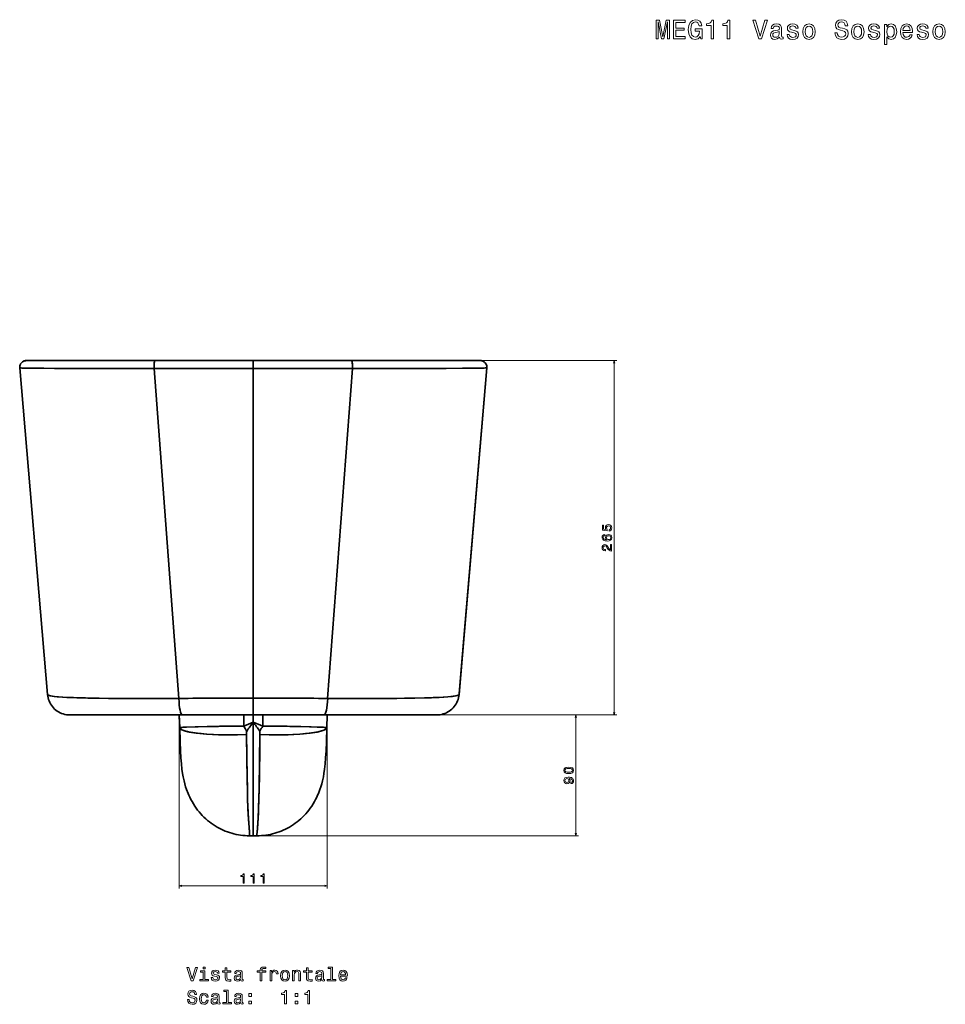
# Model space of a CAD drawing. Extents: x 420 to 1829, y -6 to 1573.
# Tile 5 of 6: x 420 to 1112, y 837 to 1573. Entities that reach past the tile are written whole.
import ezdxf

# ---------------------------------------------------------------- set-up
doc = ezdxf.new("R2010")
doc.units = 0

msp = doc.modelspace()

# ---------------------------------------------------------------- linework, layer by layer
at = {"color": 7, "lineweight": 35}
for p, q in [((521.14, 1318.13), (424.94, 1318.13)), ((424.94, 1318.13), (521.14, 1318.13)), ((594.5, 1318.13), (424.94, 1318.13)), ((543.87, 1318.13), (459.91, 1318.13)), ((459.91, 1318.13), (523.42, 1318.13)), ((529.84, 1318.13), (459.91, 1318.13)), ((594.5, 1318.13), (521.14, 1318.13)), ((521.14, 1318.13), (594.5, 1318.13)), ((594.5, 1318.13), (529.84, 1318.13)), ((594.5, 1318.13), (543.87, 1318.13)), ((594.5, 1318.13), (667.86, 1318.13)), ((594.5, 1318.13), (659.16, 1318.13)), ((667.86, 1318.13), (594.5, 1318.13)), ((645.13, 1318.13), (594.5, 1318.13)), ((764.06, 1318.13), (594.5, 1318.13)), ((729.09, 1318.13), (645.13, 1318.13)), ((659.16, 1318.13), (729.09, 1318.13)), ((667.86, 1318.13), (764.06, 1318.13)), ((764.06, 1318.13), (667.86, 1318.13)), ((667.86, 1318.13), (728.57, 1318.13)), ((419.96, 1312.71), (440.7, 1068.44)), ((538.89, 1065.51), (520.34, 1312.26)), ((520.34, 1312.26), (538.89, 1065.51)), ((594.5, 1312.29), (594.5, 1065.62)), ((594.5, 1312.29), (594.5, 1065.62)), ((668.66, 1312.26), (650.11, 1065.51)), ((650.11, 1065.51), (668.66, 1312.26)), ((769.04, 1312.71), (748.3, 1068.44)), ((750.89, 1098.9), (769.04, 1312.71)), ((748.37, 1069.25), (750.89, 1098.9)), ((457.31, 1053.13), (541.59, 1053.13)), ((541.59, 1053.13), (457.31, 1053.13)), ((541.59, 1053.13), (594.5, 1053.13)), ((594.5, 1053.13), (541.59, 1053.13)), ((647.41, 1053.13), (594.5, 1053.13)), ((594.5, 1053.13), (647.41, 1053.13)), ((647.41, 1053.13), (731.69, 1053.13)), ((731.69, 1053.13), (647.41, 1053.13)), ((594.5, 962.73), (594.5, 1047.61)), ((594.5, 1047.61), (594.5, 962.73))]:
    msp.add_line(p, q, dxfattribs=at)
at = {"color": 7, "lineweight": 35, "ltscale": 0.273976}
for p, q in [((543.87, 1318.13), (532.91, 1318.13)), ((645.13, 1318.13), (656.09, 1318.13))]:
    msp.add_line(p, q, dxfattribs=at)
at = {"color": 7, "lineweight": 35, "ltscale": 0.145926}
for p, q in [((594.5, 1312.29), (594.5, 1318.13)), ((594.5, 1318.13), (594.5, 1312.29))]:
    msp.add_line(p, q, dxfattribs=at)
at = {"color": 7, "lineweight": 35, "ltscale": 0.00112}
msp.add_line((729.09, 1318.13), (729.04, 1318.13), dxfattribs=at)
msp.add_line((729.09, 1318.13), (729.04, 1318.13), dxfattribs=at)
at = {"color": 7, "lineweight": 35, "ltscale": 0.000415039}
msp.add_line((729.07, 1318.13), (729.09, 1318.13), dxfattribs=at)
at = {"color": 7, "lineweight": 13}
for p, q in [((766.06, 1318.13), (866.26, 1318.13)), ((864.26, 1053.13), (864.26, 1318.13)), ((733.69, 1053.13), (837.68, 1053.13)), ((733.69, 1053.13), (866.26, 1053.13)), ((835.68, 962.73), (835.68, 1053.13)), ((539.19, 1051.13), (539.19, 923.29)), ((649.81, 1051.13), (649.81, 923.29)), ((596.5, 962.73), (837.68, 962.73)), ((539.19, 925.29), (649.81, 925.29))]:
    msp.add_line(p, q, dxfattribs=at)
at = {"color": 7, "lineweight": 35, "ltscale": 3.68192e-05}
msp.add_line((440.7, 1068.44), (440.7, 1068.44), dxfattribs=at)
at = {"color": 7, "lineweight": 35, "ltscale": 7.34961e-05}
msp.add_line((748.3, 1068.44), (748.3, 1068.44), dxfattribs=at)
at = {"color": 7, "lineweight": 35, "ltscale": 0.001512}
for p, q in [((538.73, 1065.56), (538.73, 1065.62)), ((650.27, 1065.56), (650.27, 1065.62))]:
    msp.add_line(p, q, dxfattribs=at)
at = {"color": 7, "lineweight": 35, "ltscale": 0.312219}
for p, q in [((594.5, 1053.13), (594.5, 1065.62)), ((594.5, 1065.62), (594.5, 1053.13))]:
    msp.add_line(p, q, dxfattribs=at)
at = {"color": 7, "lineweight": 35, "ltscale": 2.59399e-05}
for p, q in [((457.34, 1053.13), (457.34, 1053.13)), ((457.34, 1053.13), (457.34, 1053.13)), ((457.34, 1053.13), (457.34, 1053.13)), ((457.34, 1053.13), (457.34, 1053.13)), ((731.66, 1053.13), (731.66, 1053.13)), ((731.66, 1053.13), (731.66, 1053.13)), ((731.66, 1053.13), (731.66, 1053.13)), ((731.66, 1053.13), (731.66, 1053.13))]:
    msp.add_line(p, q, dxfattribs=at)
at = {"color": 7, "lineweight": 35, "ltscale": 0.4929}
msp.add_line((539.85, 1033.43), (539.16, 1053.13), dxfattribs=at)
at = {"color": 7, "lineweight": 35, "ltscale": 0.237773}
for p, q in [((539.52, 1043.62), (539.19, 1053.13)), ((649.48, 1043.62), (649.81, 1053.13))]:
    msp.add_line(p, q, dxfattribs=at)
at = {"color": 7, "lineweight": 35, "ltscale": 0.23777}
for p, q in [((539.52, 1043.62), (539.19, 1053.13)), ((649.48, 1043.62), (649.81, 1053.13))]:
    msp.add_line(p, q, dxfattribs=at)
at = {"color": 7, "lineweight": 35, "ltscale": 0.209387}
for p, q in [((587.39, 1044.75), (587.38, 1053.13)), ((587.39, 1044.75), (587.38, 1053.13)), ((601.61, 1044.75), (601.62, 1053.13)), ((601.61, 1044.75), (601.62, 1053.13))]:
    msp.add_line(p, q, dxfattribs=at)
at = {"color": 7, "lineweight": 35, "ltscale": 0.138025}
msp.add_line((594.5, 1047.61), (594.5, 1053.13), dxfattribs=at)
msp.add_line((594.5, 1047.61), (594.5, 1053.13), dxfattribs=at)
at = {"color": 7, "lineweight": 35, "ltscale": 0.492912}
msp.add_line((649.15, 1033.43), (649.84, 1053.13), dxfattribs=at)
at = {"color": 7, "lineweight": 35, "ltscale": 0.261208}
for p, q in [((539.86, 1033.18), (539.52, 1043.62)), ((649.48, 1043.62), (649.14, 1033.18))]:
    msp.add_line(p, q, dxfattribs=at)
at = {"color": 7, "lineweight": 35, "ltscale": 0.261205}
for p, q in [((539.52, 1043.62), (539.86, 1033.18)), ((649.48, 1043.62), (649.14, 1033.18))]:
    msp.add_line(p, q, dxfattribs=at)
at = {"color": 7, "lineweight": 35, "ltscale": 0.000451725}
msp.add_line((589.49, 1039.55), (589.49, 1039.53), dxfattribs=at)
at = {"color": 7, "lineweight": 35, "ltscale": 0.000485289}
msp.add_line((589.49, 1039.54), (589.49, 1039.52), dxfattribs=at)
at = {"color": 7, "lineweight": 35, "ltscale": 0.000384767}
msp.add_line((539.86, 1033.18), (539.86, 1033.2), dxfattribs=at)
at = {"color": 7, "lineweight": 35, "ltscale": 0.005042}
msp.add_line((649.14, 1033.18), (649.15, 1033.38), dxfattribs=at)
at = {"color": 7, "lineweight": 35, "ltscale": 0.069919}
for p, q in [((591.7, 962.73), (594.5, 962.73)), ((594.5, 962.73), (597.3, 962.73))]:
    msp.add_line(p, q, dxfattribs=at)
at = {"color": 7, "lineweight": 13}
for points in [[(895.53, 1558.7), (897.08, 1558.7), (897.08, 1571.41), (899.7, 1558.7), (901.44, 1558.7), (904.04, 1571.41), (904.04, 1558.7), (905.62, 1558.7), (905.62, 1572.7), (903.15, 1572.7), (900.57, 1560.36), (898.01, 1572.7), (895.53, 1572.7)], [(908.48, 1558.7), (917.36, 1558.7), (917.36, 1560.4), (910.34, 1560.4), (910.34, 1565.14), (916.59, 1565.14), (916.59, 1566.81), (910.34, 1566.81), (910.34, 1571.01), (917.19, 1571.01), (917.19, 1572.7), (908.48, 1572.7)], [(928.55, 1560.58), (928.89, 1558.7), (929.9, 1558.7), (929.9, 1566.27), (924.8, 1566.27), (924.8, 1564.55), (927.95, 1564.55), (927.95, 1564.43), (927.7, 1562.58), (927.06, 1561.2), (926.07, 1560.34), (924.84, 1560.06), (923.47, 1560.42), (922.4, 1561.51), (921.71, 1563.3), (921.47, 1565.76), (921.69, 1568.2), (922.38, 1570), (923.47, 1571.09), (924.94, 1571.47), (925.95, 1571.27), (926.78, 1570.71), (927.38, 1569.76), (927.72, 1568.49), (929.72, 1568.49), (929.2, 1570.42), (928.21, 1571.88), (926.82, 1572.76), (925.06, 1573.09), (922.76, 1572.58), (921.03, 1571.11), (919.92, 1568.79), (919.53, 1565.7), (919.92, 1562.6), (921.03, 1560.28), (922.66, 1558.8), (924.72, 1558.32), (925.87, 1558.48), (926.9, 1558.89), (927.79, 1559.59)], [(936.64, 1558.7), (938.48, 1558.7), (938.48, 1572.8), (937.11, 1572.8), (936.74, 1571.57), (936.02, 1570.75), (934.91, 1570.26), (933.37, 1570.1), (933.37, 1568.67), (936.64, 1568.67)], [(948.79, 1558.7), (950.62, 1558.7), (950.62, 1572.8), (949.25, 1572.8), (948.89, 1571.57), (948.16, 1570.75), (947.05, 1570.26), (945.52, 1570.1), (945.52, 1568.67), (948.79, 1568.67)], [(976.95, 1572.72), (973.44, 1560.8), (969.83, 1572.72), (967.91, 1572.72), (972.43, 1558.7), (974.45, 1558.7), (978.86, 1572.72)], [(987.84, 1560.12), (987.84, 1560.06), (987.94, 1559.37), (988.24, 1558.89), (989.51, 1558.5), (990.5, 1558.66), (990.5, 1560.03), (990.08, 1559.97), (989.51, 1560.24), (989.41, 1561.04), (989.41, 1566.65), (989.17, 1568.08), (988.47, 1569.09), (987.23, 1569.7), (985.5, 1569.92), (983.81, 1569.68), (982.55, 1568.99), (981.77, 1567.92), (981.51, 1566.51), (981.51, 1566.39), (983.1, 1566.39), (983.24, 1567.24), (983.68, 1567.84), (984.41, 1568.2), (985.44, 1568.35), (986.43, 1568.25), (987.13, 1567.94), (987.56, 1567.42), (987.7, 1566.69), (987.62, 1565.84), (987.3, 1565.42), (986.49, 1565.22), (984.98, 1565.06), (983.24, 1564.69), (982.01, 1564.05), (981.28, 1563.04), (981.06, 1561.55), (981.26, 1560.22), (981.89, 1559.23), (982.9, 1558.6), (984.29, 1558.38), (986.17, 1558.8)], [(998.85, 1565.02), (997.14, 1565.42), (995.87, 1565.89), (995.45, 1566.83), (995.57, 1567.5), (995.99, 1567.98), (996.68, 1568.29), (997.66, 1568.41), (998.61, 1568.29), (999.36, 1567.92), (999.84, 1567.38), (1000.04, 1566.65), (1001.78, 1566.65), (1001.78, 1566.69), (1001.48, 1568), (1000.65, 1569.03), (999.36, 1569.68), (997.66, 1569.92), (995.95, 1569.68), (994.7, 1569.01), (993.91, 1568.02), (993.67, 1566.77), (993.85, 1565.56), (994.42, 1564.71), (995.34, 1564.11), (996.7, 1563.69), (998.67, 1563.2), (999.88, 1562.7), (1000.21, 1562.29), (1000.33, 1561.69), (1000.15, 1560.94), (999.66, 1560.38), (998.87, 1560.01), (997.83, 1559.89), (996.72, 1560.01), (995.91, 1560.44), (995.36, 1561.12), (995.14, 1562.07), (993.43, 1562.07), (993.71, 1560.46), (994.54, 1559.29), (995.85, 1558.58), (997.66, 1558.32), (999.56, 1558.58), (1000.95, 1559.29), (1001.8, 1560.42), (1002.1, 1561.89), (1001.88, 1563.16), (1001.26, 1564.03), (1000.23, 1564.59)], [(1005.17, 1564.11), (1005.49, 1561.65), (1006.42, 1559.83), (1007.89, 1558.7), (1009.87, 1558.32), (1011.83, 1558.7), (1013.3, 1559.81), (1014.23, 1561.63), (1014.57, 1564.11), (1014.23, 1566.57), (1013.3, 1568.41), (1011.83, 1569.52), (1009.87, 1569.92), (1007.89, 1569.52), (1006.42, 1568.39), (1005.49, 1566.57)], [(1030.97, 1563.32), (1029.13, 1563.32), (1029.54, 1561.18), (1030.55, 1559.61), (1032.1, 1558.66), (1034.2, 1558.32), (1036.28, 1558.64), (1037.83, 1559.53), (1038.82, 1560.92), (1039.18, 1562.76), (1038.88, 1564.41), (1038.03, 1565.48), (1036.66, 1566.19), (1034.82, 1566.71), (1033.25, 1567.1), (1032.22, 1567.54), (1031.64, 1568.18), (1031.45, 1569.19), (1031.64, 1570.1), (1032.16, 1570.79), (1032.97, 1571.25), (1034.08, 1571.41), (1035.21, 1571.21), (1036.09, 1570.67), (1036.68, 1569.76), (1036.96, 1568.53), (1038.8, 1568.53), (1038.8, 1568.57), (1038.47, 1570.46), (1037.53, 1571.88), (1036.03, 1572.76), (1034.02, 1573.07), (1032.2, 1572.76), (1030.79, 1571.92), (1029.88, 1570.61), (1029.56, 1568.91), (1029.82, 1567.4), (1030.59, 1566.37), (1031.8, 1565.68), (1033.45, 1565.16), (1035.08, 1564.69), (1036.32, 1564.25), (1037.06, 1563.61), (1037.32, 1562.56), (1037.08, 1561.49), (1036.46, 1560.68), (1035.51, 1560.18), (1034.28, 1560.01), (1032.91, 1560.24), (1031.86, 1560.88), (1031.19, 1561.93)], [(1041.6, 1564.11), (1041.92, 1561.65), (1042.85, 1559.83), (1044.32, 1558.7), (1046.3, 1558.32), (1048.26, 1558.7), (1049.73, 1559.81), (1050.66, 1561.63), (1051, 1564.11), (1050.66, 1566.57), (1049.73, 1568.41), (1048.26, 1569.52), (1046.3, 1569.92), (1044.32, 1569.52), (1042.85, 1568.39), (1041.92, 1566.57)], [(1059.57, 1565.02), (1057.86, 1565.42), (1056.59, 1565.89), (1056.17, 1566.83), (1056.29, 1567.5), (1056.71, 1567.98), (1057.4, 1568.29), (1058.38, 1568.41), (1059.33, 1568.29), (1060.08, 1567.92), (1060.56, 1567.38), (1060.77, 1566.65), (1062.5, 1566.65), (1062.5, 1566.69), (1062.2, 1568), (1061.37, 1569.03), (1060.08, 1569.68), (1058.38, 1569.92), (1056.67, 1569.68), (1055.42, 1569.01), (1054.63, 1568.02), (1054.39, 1566.77), (1054.57, 1565.56), (1055.14, 1564.71), (1056.06, 1564.11), (1057.42, 1563.69), (1059.39, 1563.2), (1060.6, 1562.7), (1060.93, 1562.29), (1061.05, 1561.69), (1060.87, 1560.94), (1060.38, 1560.38), (1059.6, 1560.01), (1058.55, 1559.89), (1057.44, 1560.01), (1056.63, 1560.44), (1056.08, 1561.12), (1055.86, 1562.07), (1054.15, 1562.07), (1054.43, 1560.46), (1055.26, 1559.29), (1056.57, 1558.58), (1058.38, 1558.32), (1060.28, 1558.58), (1061.67, 1559.29), (1062.52, 1560.42), (1062.82, 1561.89), (1062.6, 1563.16), (1061.98, 1564.03), (1060.95, 1564.59)], [(1068.09, 1567.86), (1068.09, 1569.54), (1066.31, 1569.54), (1066.31, 1554.51), (1068.09, 1554.51), (1068.09, 1560.36), (1068.71, 1559.41), (1069.42, 1558.78), (1071.19, 1558.32), (1072.89, 1558.7), (1074.22, 1559.85), (1075.09, 1561.67), (1075.41, 1564.13), (1075.09, 1566.57), (1074.22, 1568.39), (1072.89, 1569.52), (1071.19, 1569.92), (1070.23, 1569.8), (1069.4, 1569.42), (1068.69, 1568.77)], [(1080.11, 1563.61), (1087.21, 1563.61), (1087.23, 1564.43), (1086.91, 1566.75), (1086.02, 1568.49), (1084.61, 1569.54), (1082.73, 1569.92), (1080.9, 1569.52), (1079.49, 1568.39), (1078.58, 1566.55), (1078.26, 1564.13), (1078.56, 1561.65), (1079.47, 1559.83), (1080.86, 1558.7), (1082.67, 1558.32), (1084.25, 1558.58), (1085.54, 1559.27), (1086.49, 1560.36), (1087.03, 1561.81), (1085.28, 1561.81), (1084.91, 1561), (1084.39, 1560.4), (1082.89, 1559.91), (1081.74, 1560.14), (1080.88, 1560.84), (1080.31, 1561.99), (1080.11, 1563.55)], [(1096.01, 1565.02), (1094.29, 1565.42), (1093.02, 1565.89), (1092.6, 1566.83), (1092.72, 1567.5), (1093.14, 1567.98), (1093.83, 1568.29), (1094.82, 1568.41), (1095.77, 1568.29), (1096.51, 1567.92), (1097, 1567.38), (1097.2, 1566.65), (1098.93, 1566.65), (1098.93, 1566.69), (1098.63, 1568), (1097.8, 1569.03), (1096.51, 1569.68), (1094.82, 1569.92), (1093.1, 1569.68), (1091.85, 1569.01), (1091.06, 1568.02), (1090.82, 1566.77), (1091, 1565.56), (1091.57, 1564.71), (1092.5, 1564.11), (1093.85, 1563.69), (1095.83, 1563.2), (1097.04, 1562.7), (1097.36, 1562.29), (1097.48, 1561.69), (1097.3, 1560.94), (1096.81, 1560.38), (1096.03, 1560.01), (1094.98, 1559.89), (1093.87, 1560.01), (1093.06, 1560.44), (1092.52, 1561.12), (1092.3, 1562.07), (1090.58, 1562.07), (1090.86, 1560.46), (1091.69, 1559.29), (1093, 1558.58), (1094.82, 1558.32), (1096.71, 1558.58), (1098.11, 1559.29), (1098.95, 1560.42), (1099.26, 1561.89), (1099.03, 1563.16), (1098.41, 1564.03), (1097.38, 1564.59)], [(1102.32, 1564.11), (1102.64, 1561.65), (1103.57, 1559.83), (1105.04, 1558.7), (1107.02, 1558.32), (1108.98, 1558.7), (1110.45, 1559.81), (1111.38, 1561.63), (1111.72, 1564.11), (1111.38, 1566.57), (1110.45, 1568.41), (1108.98, 1569.52), (1107.02, 1569.92), (1105.04, 1569.52), (1103.57, 1568.39), (1102.64, 1566.57)], [(987.64, 1562.5), (987.4, 1561.45), (986.75, 1560.64), (985.78, 1560.12), (984.59, 1559.93), (983.83, 1560.03), (983.28, 1560.36), (982.94, 1560.92), (982.84, 1561.71), (982.92, 1562.42), (983.24, 1562.92), (984.53, 1563.48), (986.17, 1563.73), (987.64, 1564.21)], [(1006.98, 1564.13), (1007.17, 1565.95), (1007.73, 1567.26), (1008.64, 1568.06), (1009.87, 1568.35), (1011.08, 1568.06), (1011.99, 1567.28), (1012.55, 1565.95), (1012.75, 1564.13), (1012.55, 1562.29), (1011.99, 1560.96), (1011.08, 1560.16), (1009.87, 1559.89), (1008.64, 1560.16), (1007.73, 1560.96), (1007.17, 1562.29)], [(1043.42, 1564.13), (1043.6, 1565.95), (1044.16, 1567.26), (1045.07, 1568.06), (1046.3, 1568.35), (1047.51, 1568.06), (1048.42, 1567.28), (1048.98, 1565.95), (1049.19, 1564.13), (1048.98, 1562.29), (1048.42, 1560.96), (1047.51, 1560.16), (1046.3, 1559.89), (1045.07, 1560.16), (1044.16, 1560.96), (1043.6, 1562.29)], [(1070.89, 1559.91), (1069.7, 1560.18), (1068.83, 1560.98), (1068.29, 1562.29), (1068.11, 1564.13), (1068.29, 1565.95), (1068.83, 1567.26), (1069.7, 1568.04), (1070.89, 1568.33), (1071.98, 1568.04), (1072.85, 1567.24), (1073.39, 1565.93), (1073.6, 1564.13), (1073.39, 1562.31), (1072.85, 1560.98), (1071.98, 1560.18)], [(1080.11, 1565.1), (1080.33, 1566.49), (1080.88, 1567.52), (1081.7, 1568.14), (1082.79, 1568.37), (1083.86, 1568.14), (1084.69, 1567.52), (1085.19, 1566.49), (1085.38, 1565.1)], [(1104.14, 1564.13), (1104.32, 1565.95), (1104.88, 1567.26), (1105.79, 1568.06), (1107.02, 1568.35), (1108.23, 1568.06), (1109.14, 1567.28), (1109.7, 1565.95), (1109.91, 1564.13), (1109.7, 1562.29), (1109.14, 1560.96), (1108.23, 1560.16), (1107.02, 1559.89), (1105.79, 1560.16), (1104.88, 1560.96), (1104.32, 1562.29)], [(860.43, 1190.6), (861.26, 1190.82), (861.9, 1191.32), (862.31, 1192.04), (862.46, 1192.97), (862.28, 1193.99), (861.78, 1194.79), (861, 1195.29), (859.99, 1195.48), (859.05, 1195.31), (858.31, 1194.83), (857.84, 1194.07), (857.67, 1193.09), (857.79, 1192.34), (858.12, 1191.75), (856.24, 1192.03), (856.24, 1195.1), (855.41, 1195.1), (855.41, 1191.36), (859.12, 1190.8), (859.12, 1191.61), (858.65, 1192.19), (858.47, 1192.94), (858.59, 1193.59), (858.91, 1194.08), (859.4, 1194.39), (860.04, 1194.5), (860.67, 1194.39), (861.17, 1194.07), (861.48, 1193.58), (861.59, 1192.94), (861.52, 1192.41), (861.29, 1191.99), (860.93, 1191.69), (860.43, 1191.54)], [(857.14, 1188.05), (856.33, 1187.86), (855.72, 1187.42), (855.34, 1186.73), (855.21, 1185.84), (855.28, 1185.25), (855.47, 1184.73), (855.78, 1184.28), (856.23, 1183.9), (856.78, 1183.59), (857.46, 1183.37), (858.25, 1183.23), (859.15, 1183.19), (860.58, 1183.35), (861.62, 1183.84), (862.25, 1184.64), (862.46, 1185.73), (862.28, 1186.71), (861.8, 1187.46), (861.06, 1187.94), (860.11, 1188.11), (859.15, 1187.94), (858.41, 1187.48), (857.95, 1186.76), (857.79, 1185.87), (857.99, 1184.91), (858.57, 1184.2), (857.46, 1184.35), (856.66, 1184.67), (856.18, 1185.17), (856.02, 1185.85), (856.1, 1186.36), (856.32, 1186.74), (856.67, 1186.99), (857.14, 1187.12)], [(860.12, 1187.13), (860.75, 1187.02), (861.24, 1186.74), (861.56, 1186.29), (861.66, 1185.72), (861.56, 1185.13), (861.25, 1184.67), (860.76, 1184.38), (860.13, 1184.29), (859.5, 1184.39), (859.03, 1184.67), (858.73, 1185.14), (858.62, 1185.76), (858.73, 1186.31), (859.02, 1186.74), (859.49, 1187.02)], [(862.26, 1175.7), (862.26, 1180.51), (861.39, 1180.51), (861.39, 1176.71), (860.92, 1176.92), (860.52, 1177.28), (859.81, 1178.4), (859.5, 1179), (859.07, 1179.66), (858.57, 1180.13), (857.97, 1180.41), (857.29, 1180.51), (856.45, 1180.34), (855.78, 1179.86), (855.36, 1179.14), (855.21, 1178.2), (855.38, 1177.23), (855.85, 1176.49), (856.61, 1176.02), (857.61, 1175.86), (857.75, 1175.86), (857.75, 1176.78), (857.67, 1176.78), (856.98, 1176.87), (856.48, 1177.14), (856.15, 1177.57), (856.04, 1178.15), (856.14, 1178.73), (856.4, 1179.17), (856.79, 1179.45), (857.28, 1179.55), (857.75, 1179.48), (858.14, 1179.29), (858.48, 1178.96), (858.79, 1178.52), (859.11, 1177.93), (859.74, 1176.94), (860.4, 1176.24), (861.21, 1175.83), (862.23, 1175.7)], [(830.26, 1009.23), (831.85, 1009.38), (832.98, 1009.86), (833.66, 1010.62), (833.88, 1011.66), (833.66, 1012.7), (832.98, 1013.46), (831.85, 1013.92), (830.26, 1014.09), (828.69, 1013.92), (828.06, 1013.73), (827.55, 1013.46), (826.86, 1012.7), (826.63, 1011.66), (826.86, 1010.62), (827.56, 1009.86), (828.69, 1009.38)], [(830.26, 1010.2), (829.04, 1010.28), (828.17, 1010.53), (827.65, 1010.99), (827.47, 1011.66), (827.65, 1012.33), (828.17, 1012.78), (829.04, 1013.04), (830.26, 1013.12), (831.49, 1013.04), (832.37, 1012.78), (832.89, 1012.33), (833.06, 1011.66), (832.89, 1010.99), (832.37, 1010.53), (831.49, 1010.28)], [(831.95, 1001.77), (832.74, 1001.92), (833.36, 1002.36), (833.74, 1003.04), (833.88, 1003.95), (833.81, 1004.55), (833.63, 1005.08), (833.32, 1005.53), (832.88, 1005.92), (832.32, 1006.22), (831.64, 1006.44), (830.85, 1006.57), (829.94, 1006.62), (828.52, 1006.45), (827.48, 1005.96), (826.85, 1005.17), (826.63, 1004.09), (826.81, 1003.1), (827.3, 1002.36), (828.04, 1001.87), (828.98, 1001.71), (829.95, 1001.87), (830.69, 1002.35), (831.15, 1003.05), (831.3, 1003.95), (831.11, 1004.9), (830.53, 1005.61), (831.65, 1005.45), (832.44, 1005.13), (832.92, 1004.64), (833.07, 1003.96), (833, 1003.44), (832.78, 1003.05), (832.42, 1002.8), (831.95, 1002.7)], [(828.97, 1002.69), (828.35, 1002.79), (827.85, 1003.07), (827.54, 1003.52), (827.43, 1004.09), (827.54, 1004.69), (827.85, 1005.14), (828.34, 1005.42), (828.96, 1005.53), (829.6, 1005.42), (830.07, 1005.14), (830.36, 1004.68), (830.47, 1004.06), (830.36, 1003.51), (830.07, 1003.07), (829.61, 1002.79)], [(586.85, 927.29), (587.76, 927.29), (587.76, 934.34), (587.08, 934.34), (586.9, 933.72), (586.53, 933.31), (585.98, 933.06), (585.21, 932.98), (585.21, 932.27), (586.85, 932.27)], [(594.32, 927.29), (595.24, 927.29), (595.24, 934.34), (594.55, 934.34), (594.37, 933.72), (594.01, 933.31), (593.45, 933.06), (592.68, 932.98), (592.68, 932.27), (594.32, 932.27)], [(601.79, 927.29), (602.71, 927.29), (602.71, 934.34), (602.02, 934.34), (601.84, 933.72), (601.48, 933.31), (600.92, 933.06), (600.16, 932.98), (600.16, 932.27), (601.79, 932.27)], [(551.34, 864.27), (548.84, 855.75), (546.26, 864.27), (544.89, 864.27), (548.12, 854.25), (549.56, 854.25), (552.71, 864.27)], [(558.4, 855.32), (558.4, 861.73), (555.15, 861.73), (555.15, 860.65), (557.14, 860.65), (557.14, 855.32), (554.54, 855.32), (554.54, 854.25), (561.03, 854.25), (561.03, 855.32)], [(558.45, 864.6), (557.11, 864.6), (557.11, 863.16), (558.45, 863.16)], [(566.99, 858.76), (565.77, 859.05), (564.86, 859.38), (564.56, 860.06), (564.64, 860.54), (564.95, 860.88), (565.44, 861.1), (566.14, 861.18), (566.82, 861.1), (567.35, 860.84), (567.7, 860.45), (567.84, 859.93), (569.08, 859.93), (569.08, 859.96), (568.87, 860.9), (568.28, 861.63), (567.35, 862.09), (566.14, 862.27), (564.92, 862.09), (564.02, 861.62), (563.46, 860.91), (563.29, 860.02), (563.42, 859.15), (563.82, 858.55), (564.49, 858.12), (565.45, 857.81), (566.86, 857.47), (567.73, 857.11), (567.96, 856.82), (568.04, 856.39), (567.91, 855.85), (567.57, 855.45), (567.01, 855.19), (566.26, 855.1), (565.47, 855.19), (564.89, 855.49), (564.5, 855.98), (564.34, 856.66), (563.12, 856.66), (563.32, 855.51), (563.91, 854.67), (564.85, 854.17), (566.14, 853.98), (567.5, 854.17), (568.49, 854.67), (569.1, 855.48), (569.31, 856.53), (569.15, 857.44), (568.71, 858.06), (567.97, 858.46)], [(573.58, 860.65), (573.58, 856.78), (573.66, 855.52), (574.07, 854.66), (574.87, 854.15), (576.24, 853.98), (577.74, 854.05), (577.74, 855.15), (576.65, 855.06), (575.65, 855.18), (575.12, 855.54), (574.89, 856.14), (574.85, 856.99), (574.85, 860.65), (577.74, 860.65), (577.74, 861.73), (574.85, 861.73), (574.85, 863.99), (573.58, 863.99), (573.58, 861.73), (571.39, 861.73), (571.39, 860.65)], [(585.15, 855.26), (585.15, 855.22), (585.22, 854.73), (585.44, 854.38), (586.34, 854.11), (587.05, 854.23), (587.05, 855.2), (586.75, 855.16), (586.34, 855.35), (586.27, 855.93), (586.27, 859.93), (586.1, 860.95), (585.6, 861.67), (584.72, 862.11), (583.48, 862.27), (582.27, 862.09), (581.37, 861.6), (580.81, 860.84), (580.62, 859.83), (580.62, 859.74), (581.76, 859.74), (581.86, 860.35), (582.18, 860.78), (582.7, 861.04), (583.43, 861.14), (584.14, 861.07), (584.64, 860.85), (584.95, 860.48), (585.05, 859.96), (584.99, 859.35), (584.76, 859.05), (584.18, 858.91), (583.1, 858.79), (581.86, 858.53), (580.98, 858.07), (580.47, 857.35), (580.31, 856.29), (580.45, 855.33), (580.9, 854.63), (581.62, 854.18), (582.61, 854.02), (583.95, 854.33)], [(599.66, 860.65), (599.66, 854.25), (600.93, 854.25), (600.93, 860.65), (603.81, 860.65), (603.81, 861.73), (600.93, 861.73), (600.93, 862.21), (601.03, 862.78), (601.36, 863.17), (601.92, 863.4), (602.73, 863.49), (603.81, 863.43), (603.81, 864.53), (602.44, 864.6), (601.2, 864.47), (600.34, 864.08), (599.82, 863.4), (599.66, 862.44), (599.66, 861.73), (597.34, 861.73), (597.34, 860.65)], [(607.05, 854.25), (608.32, 854.25), (608.32, 858.68), (608.45, 859.74), (608.84, 860.51), (609.47, 860.97), (610.32, 861.13), (610.96, 861.03), (611.43, 860.74), (611.72, 860.25), (611.82, 859.59), (613.1, 859.59), (612.93, 860.75), (612.45, 861.59), (611.66, 862.09), (610.58, 862.27), (609.85, 862.15), (609.21, 861.86), (608.65, 861.37), (608.2, 860.71), (608.2, 861.99), (607.05, 861.99)], [(614.87, 858.12), (615.11, 856.36), (615.77, 855.06), (616.82, 854.25), (618.23, 853.98), (619.63, 854.25), (620.68, 855.05), (621.34, 856.34), (621.59, 858.12), (621.34, 859.87), (620.68, 861.18), (619.63, 861.98), (618.23, 862.27), (616.82, 861.98), (615.77, 861.17), (615.11, 859.87)], [(623.92, 854.25), (625.19, 854.25), (625.19, 858.72), (625.32, 859.74), (625.74, 860.49), (626.39, 860.95), (627.25, 861.13), (627.94, 860.98), (628.38, 860.59), (628.59, 859.95), (628.66, 859.08), (628.66, 854.25), (629.93, 854.25), (629.93, 859.34), (629.87, 860.36), (629.62, 861.21), (628.77, 861.99), (627.44, 862.27), (626.7, 862.16), (626.09, 861.89), (625.55, 861.43), (625.13, 860.81), (625.13, 861.99), (623.92, 861.99)], [(634.3, 860.65), (634.3, 856.78), (634.38, 855.52), (634.79, 854.66), (635.6, 854.15), (636.96, 853.98), (638.46, 854.05), (638.46, 855.15), (637.37, 855.06), (636.37, 855.18), (635.84, 855.54), (635.61, 856.14), (635.57, 856.99), (635.57, 860.65), (638.46, 860.65), (638.46, 861.73), (635.57, 861.73), (635.57, 863.99), (634.3, 863.99), (634.3, 861.73), (632.11, 861.73), (632.11, 860.65)], [(645.87, 855.26), (645.87, 855.22), (645.94, 854.73), (646.16, 854.38), (647.06, 854.11), (647.77, 854.23), (647.77, 855.2), (647.47, 855.16), (647.06, 855.35), (646.99, 855.93), (646.99, 859.93), (646.82, 860.95), (646.32, 861.67), (645.44, 862.11), (644.2, 862.27), (642.99, 862.09), (642.09, 861.6), (641.53, 860.84), (641.34, 859.83), (641.34, 859.74), (642.48, 859.74), (642.58, 860.35), (642.9, 860.78), (643.42, 861.04), (644.15, 861.14), (644.86, 861.07), (645.36, 860.85), (645.67, 860.48), (645.77, 859.96), (645.71, 859.35), (645.48, 859.05), (644.9, 858.91), (643.82, 858.79), (642.58, 858.53), (641.7, 858.07), (641.19, 857.35), (641.03, 856.29), (641.17, 855.33), (641.62, 854.63), (642.34, 854.18), (643.33, 854.02), (644.67, 854.33)], [(652.47, 863.53), (652.47, 855.32), (649.86, 855.32), (649.86, 854.25), (656.33, 854.25), (656.33, 855.32), (653.74, 855.32), (653.74, 864.6), (650.48, 864.6), (650.48, 863.53)], [(659.73, 857.76), (664.8, 857.76), (664.82, 858.35), (664.59, 860), (663.95, 861.24), (662.94, 861.99), (661.6, 862.27), (660.29, 861.98), (659.28, 861.17), (658.64, 859.86), (658.4, 858.13), (658.62, 856.36), (659.27, 855.06), (660.26, 854.25), (661.56, 853.98), (662.68, 854.17), (663.61, 854.66), (664.28, 855.44), (664.67, 856.47), (663.42, 856.47), (663.16, 855.9), (662.79, 855.46), (661.72, 855.12), (660.9, 855.28), (660.28, 855.78), (659.87, 856.6), (659.73, 857.71)], [(585, 856.96), (584.83, 856.21), (584.37, 855.64), (583.68, 855.26), (582.83, 855.13), (582.28, 855.2), (581.89, 855.44), (581.65, 855.84), (581.57, 856.4), (581.63, 856.91), (581.86, 857.27), (582.79, 857.67), (583.95, 857.84), (585, 858.19)], [(616.17, 858.13), (616.3, 859.43), (616.7, 860.36), (617.35, 860.94), (618.23, 861.14), (619.1, 860.94), (619.74, 860.38), (620.15, 859.43), (620.29, 858.13), (620.15, 856.82), (619.74, 855.87), (619.1, 855.29), (618.23, 855.1), (617.35, 855.29), (616.7, 855.87), (616.3, 856.82)], [(645.72, 856.96), (645.55, 856.21), (645.09, 855.64), (644.4, 855.26), (643.55, 855.13), (643, 855.2), (642.61, 855.44), (642.37, 855.84), (642.3, 856.4), (642.35, 856.91), (642.58, 857.27), (643.51, 857.67), (644.67, 857.84), (645.72, 858.19)], [(659.73, 858.82), (659.89, 859.82), (660.28, 860.55), (660.87, 861), (661.65, 861.16), (662.41, 861), (663, 860.55), (663.36, 859.82), (663.49, 858.82)], [(546.56, 840.28), (545.25, 840.28), (545.54, 838.75), (546.26, 837.63), (547.37, 836.95), (548.87, 836.7), (550.35, 836.93), (551.46, 837.57), (552.17, 838.56), (552.43, 839.87), (552.21, 841.06), (551.6, 841.82), (550.62, 842.32), (549.31, 842.7), (548.19, 842.97), (547.45, 843.29), (547.04, 843.75), (546.91, 844.47), (547.04, 845.12), (547.41, 845.61), (547.99, 845.94), (548.78, 846.06), (549.59, 845.91), (550.22, 845.52), (550.64, 844.87), (550.84, 843.99), (552.15, 843.99), (552.15, 844.02), (551.92, 845.38), (551.24, 846.39), (550.18, 847.02), (548.74, 847.24), (547.44, 847.02), (546.43, 846.42), (545.78, 845.48), (545.55, 844.27), (545.74, 843.19), (546.29, 842.45), (547.15, 841.96), (548.33, 841.59), (549.5, 841.26), (550.38, 840.94), (550.91, 840.48), (551.1, 839.73), (550.93, 838.97), (550.48, 838.39), (549.8, 838.03), (548.92, 837.91), (547.94, 838.07), (547.19, 838.53), (546.72, 839.28)], [(574.4, 846.26), (574.4, 838.04), (571.79, 838.04), (571.79, 836.98), (578.26, 836.98), (578.26, 838.04), (575.67, 838.04), (575.67, 847.32), (572.41, 847.32), (572.41, 846.26)], [(617.97, 836.98), (619.28, 836.98), (619.28, 847.05), (618.3, 847.05), (618.04, 846.17), (617.53, 845.58), (616.73, 845.23), (615.64, 845.12), (615.64, 844.1), (617.97, 844.1)], [(635.32, 836.98), (636.63, 836.98), (636.63, 847.05), (635.65, 847.05), (635.39, 846.17), (634.87, 845.58), (634.08, 845.23), (632.99, 845.12), (632.99, 844.1), (635.32, 844.1)], [(559.46, 842.15), (560.71, 842.15), (560.45, 843.3), (559.83, 844.21), (558.87, 844.77), (557.61, 844.99), (556.23, 844.7), (555.18, 843.89), (554.51, 842.58), (554.28, 840.82), (554.5, 839.08), (555.15, 837.78), (556.17, 836.98), (557.57, 836.7), (558.81, 836.92), (559.77, 837.52), (560.44, 838.48), (560.72, 839.74), (559.51, 839.74), (559.3, 838.94), (558.89, 838.33), (558.32, 837.96), (557.61, 837.84), (556.73, 838.03), (556.1, 838.61), (555.71, 839.54), (555.58, 840.87), (555.71, 842.16), (556.11, 843.1), (556.76, 843.68), (557.61, 843.88), (558.36, 843.75), (558.92, 843.42), (559.3, 842.87)], [(567.8, 837.99), (567.8, 837.94), (567.87, 837.45), (568.09, 837.11), (569, 836.83), (569.7, 836.95), (569.7, 837.93), (569.4, 837.89), (569, 838.07), (568.92, 838.65), (568.92, 842.65), (568.75, 843.68), (568.25, 844.4), (567.37, 844.83), (566.13, 844.99), (564.92, 844.82), (564.02, 844.33), (563.46, 843.56), (563.28, 842.55), (563.28, 842.47), (564.41, 842.47), (564.51, 843.07), (564.83, 843.5), (565.35, 843.76), (566.09, 843.86), (566.79, 843.79), (567.3, 843.58), (567.6, 843.2), (567.7, 842.68), (567.64, 842.08), (567.41, 841.78), (566.83, 841.63), (565.75, 841.52), (564.51, 841.26), (563.64, 840.8), (563.12, 840.08), (562.96, 839.01), (563.1, 838.06), (563.55, 837.35), (564.27, 836.91), (565.26, 836.75), (566.6, 837.05)], [(567.66, 839.69), (567.48, 838.94), (567.02, 838.36), (566.33, 837.99), (565.48, 837.86), (564.93, 837.93), (564.54, 838.16), (564.3, 838.56), (564.23, 839.12), (564.28, 839.63), (564.51, 839.99), (565.44, 840.39), (566.6, 840.57), (567.66, 840.91)], [(585.15, 837.99), (585.15, 837.94), (585.22, 837.45), (585.44, 837.11), (586.34, 836.83), (587.05, 836.95), (587.05, 837.93), (586.75, 837.89), (586.34, 838.07), (586.27, 838.65), (586.27, 842.65), (586.1, 843.68), (585.6, 844.4), (584.72, 844.83), (583.48, 844.99), (582.27, 844.82), (581.37, 844.33), (580.81, 843.56), (580.62, 842.55), (580.62, 842.47), (581.76, 842.47), (581.86, 843.07), (582.18, 843.5), (582.7, 843.76), (583.43, 843.86), (584.14, 843.79), (584.64, 843.58), (584.95, 843.2), (585.05, 842.68), (584.99, 842.08), (584.76, 841.78), (584.18, 841.63), (583.1, 841.52), (581.86, 841.26), (580.98, 840.8), (580.47, 840.08), (580.31, 839.01), (580.45, 838.06), (580.9, 837.35), (581.62, 836.91), (582.61, 836.75), (583.95, 837.05)], [(585, 839.69), (584.83, 838.94), (584.37, 838.36), (583.68, 837.99), (582.83, 837.86), (582.28, 837.93), (581.89, 838.16), (581.65, 838.56), (581.57, 839.12), (581.63, 839.63), (581.86, 839.99), (582.79, 840.39), (583.95, 840.57), (585, 840.91)], [(591.21, 842.57), (593.2, 842.57), (593.2, 844.71), (591.21, 844.71)], [(625.91, 842.57), (627.9, 842.57), (627.9, 844.71), (625.91, 844.71)], [(591.21, 836.98), (593.2, 836.98), (593.2, 839.12), (591.21, 839.12)], [(625.91, 836.98), (627.9, 836.98), (627.9, 839.12), (625.91, 839.12)]]:
    msp.add_lwpolyline(points, close=True, dxfattribs=at)
at = {"color": 7, "lineweight": 35}
for points in [[(520.34, 1312.26), (520.34, 1313.98), (520.44, 1315.65), (520.55, 1316.51), (520.69, 1317.26), (520.78, 1317.6), (520.88, 1317.87), (521, 1318.05), (521.05, 1318.1), (521.14, 1318.13)], [(521.14, 1318.13), (521.1, 1318.12), (521.03, 1318.08), (520.95, 1317.99), (520.81, 1317.7), (520.64, 1317.08), (520.51, 1316.28), (520.42, 1315.4), (520.34, 1313.85), (520.34, 1312.26)], [(668.66, 1312.26), (668.66, 1313.98), (668.56, 1315.65), (668.46, 1316.5), (668.32, 1317.25), (668.22, 1317.6), (668.12, 1317.87), (668.01, 1318.05), (667.95, 1318.1), (667.86, 1318.13)], [(667.86, 1318.13), (667.9, 1318.12), (667.97, 1318.08), (668.05, 1317.99), (668.19, 1317.7), (668.35, 1317.08), (668.49, 1316.28), (668.58, 1315.4), (668.66, 1313.85), (668.66, 1312.26)], [(419.96, 1312.71), (419.96, 1312.7), (419.96, 1312.7), (419.97, 1312.7), (420.07, 1312.67), (420.95, 1312.61), (422.67, 1312.55), (428.4, 1312.44), (436.33, 1312.36), (446.07, 1312.3), (468.48, 1312.23), (493.7, 1312.22), (520.34, 1312.26)], [(520.34, 1312.26), (494.05, 1312.22), (469.07, 1312.23), (452.41, 1312.27), (437.97, 1312.35), (430.87, 1312.41), (425.28, 1312.49), (421.56, 1312.58), (420.46, 1312.64), (420.14, 1312.66), (419.98, 1312.69), (419.97, 1312.7), (419.96, 1312.7), (419.96, 1312.71), (419.96, 1312.71)], [(769.04, 1312.71), (769.04, 1312.7), (769.04, 1312.7), (769.03, 1312.7), (769.01, 1312.69), (768.95, 1312.68), (768.28, 1312.62), (766.96, 1312.57), (762.53, 1312.47), (756.1, 1312.39), (738.79, 1312.28), (722.91, 1312.24), (705.61, 1312.22), (668.66, 1312.26)], [(668.66, 1312.26), (694.91, 1312.22), (719.84, 1312.23), (736.48, 1312.27), (750.89, 1312.35), (761.3, 1312.45), (765.05, 1312.52), (767.78, 1312.6), (768.58, 1312.64), (768.99, 1312.68), (769.02, 1312.69), (769.03, 1312.7), (769.04, 1312.7), (769.04, 1312.71)], [(440.7, 1068.44), (440.73, 1068.32), (440.87, 1068.15), (441.11, 1067.98), (441.59, 1067.77), (442.26, 1067.57), (443.11, 1067.39), (444.27, 1067.19), (445.65, 1067), (449, 1066.68), (451.94, 1066.46), (455.21, 1066.28), (462.63, 1065.98), (470.93, 1065.75), (478.38, 1065.61), (486.2, 1065.51), (496.64, 1065.43), (507.43, 1065.4), (522.97, 1065.43), (538.89, 1065.51)], [(440.7, 1068.44), (440.85, 1067.2), (441.1, 1065.97), (441.43, 1064.76), (441.85, 1063.59), (442.36, 1062.45), (442.95, 1061.36), (443.62, 1060.31), (444.37, 1059.31), (445.19, 1058.38), (446.07, 1057.51), (447.01, 1056.7), (448.01, 1055.97), (449.06, 1055.32), (450.16, 1054.75), (451.29, 1054.26), (452.46, 1053.86), (453.65, 1053.54), (454.86, 1053.31), (456.01, 1053.18), (457.34, 1053.13)], [(538.89, 1065.51), (518.08, 1065.41), (498.07, 1065.43), (488.48, 1065.49), (479.28, 1065.6), (469.21, 1065.79), (460.08, 1066.07), (455.98, 1066.24), (452.25, 1066.44), (447.88, 1066.77), (446.04, 1066.96), (444.45, 1067.16), (442.75, 1067.46), (442.09, 1067.62), (441.55, 1067.79), (441.14, 1067.96), (440.87, 1068.15), (440.77, 1068.26), (440.7, 1068.44)], [(748.3, 1068.44), (748.27, 1068.32), (748.13, 1068.15), (747.89, 1067.99), (747.55, 1067.83), (747.11, 1067.67), (745.91, 1067.39), (744.74, 1067.19), (743.37, 1067.01), (740.02, 1066.68), (736.54, 1066.43), (732.59, 1066.22), (727.71, 1066.02), (722.42, 1065.86), (715.21, 1065.69), (707.56, 1065.57), (699.55, 1065.48), (691.27, 1065.43), (674.07, 1065.41), (650.11, 1065.51)], [(650.11, 1065.51), (664.85, 1065.43), (679.23, 1065.4), (690.76, 1065.43), (701.93, 1065.5), (713.49, 1065.66), (724.17, 1065.91), (729.06, 1066.07), (733.56, 1066.27), (736.95, 1066.46), (739.99, 1066.67), (742.14, 1066.87), (744, 1067.09), (745.71, 1067.35), (747.01, 1067.65), (747.53, 1067.82), (747.92, 1068), (748.17, 1068.19)], [(748.3, 1068.44), (748.15, 1067.2), (747.9, 1065.97), (747.57, 1064.76), (747.15, 1063.59), (746.64, 1062.45), (746.05, 1061.36), (745.38, 1060.31), (744.63, 1059.31), (743.81, 1058.38), (742.93, 1057.51), (741.99, 1056.7), (740.99, 1055.97), (739.94, 1055.32), (738.84, 1054.75), (737.71, 1054.26), (736.54, 1053.86), (735.35, 1053.54), (734.14, 1053.31), (732.99, 1053.18), (731.66, 1053.13)], [(587.39, 1044.75), (587.17, 1044.75), (580.28, 1044.72), (569.25, 1044.6), (560, 1044.44), (551.2, 1044.22), (544.61, 1043.99), (541.94, 1043.87), (540.3, 1043.76), (539.79, 1043.7), (539.55, 1043.64), (539.54, 1043.64), (539.53, 1043.63), (539.52, 1043.62), (539.52, 1043.62), (539.52, 1043.62), (539.52, 1043.62)], [(539.52, 1043.62), (539.52, 1043.62), (539.52, 1043.62), (539.52, 1043.62), (539.53, 1043.62), (539.53, 1043.63), (539.53, 1043.64), (539.54, 1043.64), (539.68, 1043.68), (540.3, 1043.76), (541.36, 1043.84), (544.61, 1043.99), (553.41, 1044.28), (560.59, 1044.45), (568.4, 1044.59), (579.82, 1044.72), (587.23, 1044.75), (587.39, 1044.75)], [(539.52, 1043.62), (539.64, 1043.24), (539.92, 1042.87), (540.34, 1042.51), (540.74, 1042.24), (541.22, 1041.99), (542.4, 1041.5), (543.92, 1041.02), (545.69, 1040.58), (547.68, 1040.18), (549.29, 1039.91), (550.98, 1039.66), (554.6, 1039.23), (557.05, 1039), (559.59, 1038.79), (564.86, 1038.48), (570.34, 1038.29), (575.95, 1038.2), (582.69, 1038.22), (589.48, 1038.38)], [(539.52, 1043.62), (539.57, 1043.41), (539.67, 1043.19), (539.82, 1042.98), (540.01, 1042.78), (540.52, 1042.38), (541.1, 1042.05), (541.79, 1041.73), (542.57, 1041.44), (543.42, 1041.16), (545.3, 1040.67), (546.84, 1040.34), (548.45, 1040.05), (550.13, 1039.78), (551.87, 1039.54), (555.45, 1039.14), (559.71, 1038.79), (564.06, 1038.52), (568.5, 1038.34), (571.96, 1038.25), (575.44, 1038.2), (582.45, 1038.22), (589.48, 1038.38)], [(589.58, 1040.99), (589.58, 1040.98), (589.56, 1040.88), (589.52, 1040.46), (589.48, 1038.89), (589.48, 1038.38)], [(589.58, 1040.99), (589.51, 1040.23), (589.48, 1038.38)], [(589.48, 1038.38), (589.75, 1019.61), (589.96, 1006.02), (590.08, 999.4), (590.3, 989.92), (590.46, 984.83), (590.64, 980.08), (590.86, 975.74), (591.08, 972.41), (591.38, 968.91), (591.68, 965.31), (591.75, 964.04), (591.77, 963.14), (591.74, 962.77), (591.72, 962.74), (591.71, 962.73), (591.71, 962.73), (591.7, 962.73)], [(589.48, 1038.38), (589.69, 1023.96), (589.97, 1005.36), (590.17, 995.38), (590.28, 990.72), (590.52, 983.03), (590.7, 978.85), (590.9, 975.08), (591.12, 971.92), (591.35, 969.23), (591.67, 965.36), (591.75, 964.04), (591.77, 963.16), (591.74, 962.78), (591.72, 962.75), (591.72, 962.73), (591.71, 962.73), (591.7, 962.73)], [(597.3, 962.73), (597.29, 962.73), (597.28, 962.74), (597.27, 962.76), (597.25, 962.82), (597.23, 963.03), (597.23, 963.57), (597.33, 965.41), (597.57, 968.24), (597.88, 971.97), (598.2, 976.76), (598.47, 982.76), (598.69, 989.59), (598.89, 998.11), (598.99, 1003.14), (599.3, 1023.2), (599.52, 1038.38)], [(599.52, 1038.38), (599.25, 1019.61), (599.04, 1006.02), (598.92, 999.4), (598.7, 989.92), (598.54, 984.83), (598.36, 980.08), (598.14, 975.74), (597.92, 972.41), (597.62, 968.91), (597.32, 965.31), (597.25, 964.04), (597.23, 963.14), (597.26, 962.77), (597.28, 962.74), (597.29, 962.73), (597.29, 962.73), (597.3, 962.73)], [(599.52, 1038.38), (599.49, 1040.28), (599.42, 1040.99)], [(599.42, 1040.99), (599.42, 1040.98), (599.44, 1040.88), (599.48, 1040.46), (599.52, 1038.89), (599.52, 1038.38)], [(649.48, 1043.62), (649.43, 1043.41), (649.33, 1043.19), (649.18, 1042.98), (648.99, 1042.78), (648.48, 1042.38), (647.9, 1042.05), (647.21, 1041.73), (646.43, 1041.44), (645.58, 1041.16), (643.7, 1040.67), (642.16, 1040.34), (640.55, 1040.05), (638.87, 1039.78), (637.13, 1039.54), (633.55, 1039.14), (629.29, 1038.79), (624.94, 1038.52), (620.5, 1038.34), (617.04, 1038.25), (613.56, 1038.2), (606.55, 1038.22), (599.52, 1038.38)], [(649.48, 1043.62), (649.36, 1043.24), (649.08, 1042.87), (648.66, 1042.51), (648.26, 1042.24), (647.78, 1041.99), (646.6, 1041.5), (645.08, 1041.02), (643.31, 1040.58), (641.32, 1040.18), (639.71, 1039.91), (638.02, 1039.66), (634.4, 1039.23), (631.95, 1039), (629.41, 1038.79), (624.14, 1038.48), (618.66, 1038.29), (613.05, 1038.2), (606.31, 1038.22), (599.52, 1038.38)], [(601.61, 1044.75), (601.96, 1044.75), (613.19, 1044.68), (621.81, 1044.57), (629.96, 1044.42), (636.57, 1044.25), (642.26, 1044.07), (646.11, 1043.92), (647.55, 1043.84), (649, 1043.73), (649.37, 1043.67), (649.46, 1043.64), (649.47, 1043.63), (649.47, 1043.63), (649.47, 1043.62), (649.48, 1043.62), (649.48, 1043.62), (649.48, 1043.62), (649.48, 1043.62)], [(601.61, 1044.75), (601.83, 1044.75), (608.72, 1044.72), (619.75, 1044.6), (629, 1044.44), (637.8, 1044.22), (644.39, 1043.99), (647.06, 1043.87), (648.7, 1043.76), (649.21, 1043.7), (649.45, 1043.64), (649.46, 1043.64), (649.47, 1043.63), (649.47, 1043.62), (649.48, 1043.62), (649.48, 1043.62), (649.48, 1043.62)], [(539.86, 1033.2), (540.13, 1026.39), (540.42, 1021.06), (540.76, 1016.6), (541.18, 1012.63), (541.65, 1009.38), (542.11, 1006.78), (542.76, 1003.79), (543.31, 1001.67), (543.96, 999.44), (544.7, 997.24), (545.75, 994.48), (546.37, 993.04), (547.04, 991.58), (547.87, 989.93), (548.77, 988.27), (549.76, 986.59), (550.83, 984.92), (551.85, 983.45), (552.94, 981.99), (554.08, 980.56), (555.29, 979.17), (556.42, 977.95), (557.59, 976.76), (558.95, 975.48), (560.36, 974.24), (561.71, 973.15), (563.1, 972.1), (564.52, 971.1), (565.98, 970.15), (567.45, 969.27), (568.95, 968.43), (570.48, 967.65), (572.03, 966.93), (573.6, 966.26), (575.18, 965.65), (576.79, 965.1), (578.42, 964.6), (580.05, 964.16), (581.69, 963.78), (583.35, 963.46), (585.01, 963.2), (586.68, 962.99), (588.35, 962.84), (590.03, 962.76), (591.7, 962.73)], [(649.14, 1033.2), (648.87, 1026.39), (648.58, 1021.06), (648.24, 1016.6), (647.82, 1012.63), (647.35, 1009.38), (646.89, 1006.78), (646.24, 1003.79), (645.69, 1001.67), (645.04, 999.44), (644.3, 997.24), (643.25, 994.48), (642.63, 993.04), (641.96, 991.58), (641.13, 989.93), (640.23, 988.27), (639.24, 986.59), (638.17, 984.92), (637.15, 983.45), (636.06, 981.99), (634.92, 980.56), (633.71, 979.17), (632.58, 977.95), (631.41, 976.76), (630.05, 975.48), (628.64, 974.24), (627.29, 973.15), (625.9, 972.1), (624.48, 971.1), (623.02, 970.15), (621.55, 969.27), (620.05, 968.43), (618.52, 967.65), (616.97, 966.93), (615.4, 966.26), (613.82, 965.65), (612.21, 965.1), (610.58, 964.6), (608.95, 964.16), (607.31, 963.78), (605.65, 963.46), (603.99, 963.2), (602.32, 962.99), (600.65, 962.84), (598.97, 962.76), (597.3, 962.73)]]:
    msp.add_lwpolyline(points, dxfattribs=at)
at = {"color": 7, "lineweight": 13}
for points in [[(864.77, 1316.2), (864.26, 1318.13), (863.74, 1316.2)], [(836.2, 1051.2), (835.68, 1053.13), (835.17, 1051.2)], [(863.74, 1055.06), (864.26, 1053.13), (864.77, 1055.06)], [(835.17, 964.66), (835.68, 962.73), (836.2, 964.66)], [(541.12, 925.8), (539.19, 925.29), (541.12, 924.77)], [(647.88, 924.77), (649.81, 925.29), (647.88, 925.8)]]:
    msp.add_lwpolyline(points, dxfattribs=at)
at = {"color": 7, "lineweight": 35}
for centre, radius, start, end in [((424.94, 1313.13), 5, 90.00004, 184.85192), ((424.94, 1313.13), 5, 90.00004, 184.85309), ((424.94, 1313.14), 4.99, 89.98149, 126.29837), ((424.94, 1313.13), 5, 89.98234, 123.04349), ((764.06, 1313.13), 5, 56.95651, 90.01766), ((764.06, 1313.13), 5, 355.14809, 89.99996), ((764.06, 1313.13), 5, 355.14691, 89.99996), ((764.06, 1313.13), 5, 355.15158, 89.99532), ((424.94, 1313.13), 5, 151.65383, 184.87075), ((424.93, 1313.13), 4.99, 159.19196, 167.9109), ((595, -88665.01), 89977.31, 90.0003167, 90.0475406), ((595, -88666.73), 89979.02, 90.0003167, 90.0475406), ((594, -88666.73), 89979.02, 89.9524576, 89.9996815), ((594, -88665.01), 89977.31, 89.9524576, 89.9996815), ((764.06, 1313.13), 5, 355.12924, 28.34697), ((594.92, -13470.36), 14535.98, 90.001662, 90.220877), ((594.92, -13471.77), 14537.39, 90.001669, 90.220864), ((594.08, -13471.77), 14537.39, 89.779142, 89.998329), ((594.08, -13470.36), 14535.98, 89.779128, 89.998336), ((-1653.65, 6636.4), 6024.02, 291.840094, 291.912959), ((-1655, 6639.76), 6027.63, 291.840108, 291.912931), ((-2497.36, 3340.76), 3849.43, 323.31389, 323.43658), ((-2498.52, 3341.63), 3850.88, 323.31392, 323.43656), ((3687.53, 3341.63), 3850.89, 216.56345, 216.68609), ((2842.65, 6636.4), 6024.02, 248.087036, 248.159908), ((3686.36, 3340.76), 3849.43, 216.56342, 216.6861), ((2844, 6639.76), 6027.63, 248.08707, 248.159894), ((1364.35, 1495.08), 898.03, 210.09676, 210.37447), ((1364.35, 1495.08), 898.03, 210.09636, 210.37408), ((-175.35, 1495.08), 898.03, 329.62552, 329.90324), ((-175.35, 1495.08), 898.03, 329.62592, 329.90364)]:
    msp.add_arc(centre, radius, start, end, dxfattribs=at)
for centre, start_param, end_param in [((541.59, 1068.13), 4.887861, 6.283187), ((541.59, 1068.13), 4.887869, 6.283185), ((647.41, 1068.13), 0.000001, 1.395316), ((647.41, 1068.13), 6.283184, 7.67851)]:
    msp.add_ellipse(centre, major_axis=(0, -15), ratio=0.183274, start_param=start_param, end_param=end_param, dxfattribs=at)

doc.saveas('drawing.dxf')
